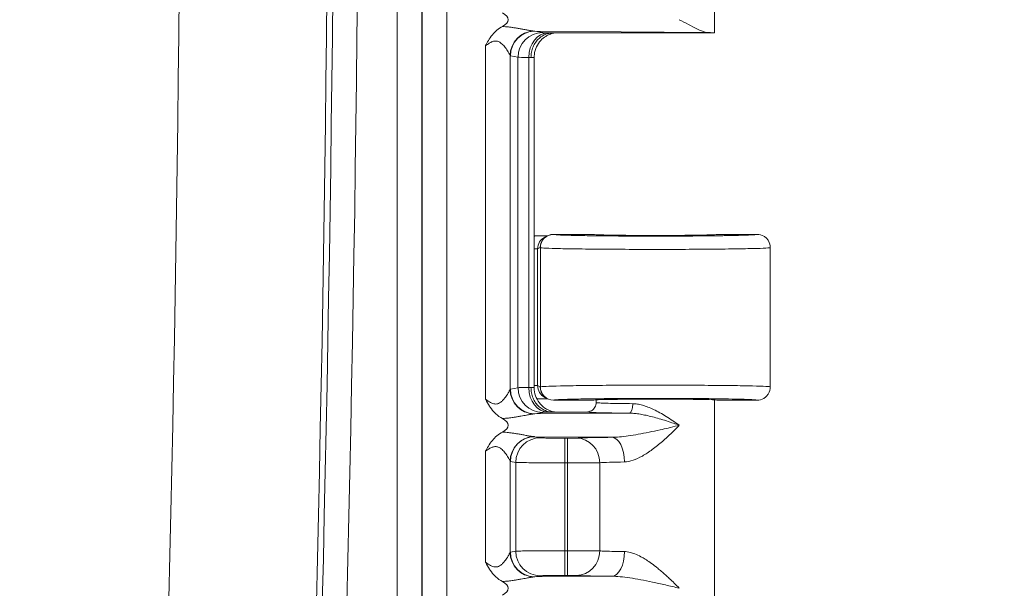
# Model space of a CAD drawing. Header units: inches. Extents: x 0 to 110, y 2 to 70.
# Tile 99 of 129: x 89.71 to 92.31, y 31.35 to 32.85. Entities that reach past the tile are written whole.
import ezdxf

# ---------------------------------------------------------------- set-up
doc = ezdxf.new("R2010")
doc.units = ezdxf.units.IN
doc.header["$LTSCALE"] = 3.25
doc.header["$MEASUREMENT"] = 0
for name, color, linetype, lineweight in [('Dimension (ANSI)', 7, 'Continuous', 9), ('Visible (ANSI)', 7, 'Continuous', 18), ('Visible Narrow (ANSI)', 7, 'Continuous', 5)]:
    doc.layers.add(name, color=color, linetype=linetype, lineweight=lineweight)
doc.styles.add('Note Text (ANSI)', font='arial.ttf')
doc.dimstyles.new('.XXX', dxfattribs={"dimscale": 3.25, "dimtxt": 0.095, "dimasz": 0.125, "dimexe": 0.1875, "dimexo": 0.125, "dimgap": 0.0625, "dimtad": 0, "dimtih": 1, "dimtoh": 1, "dimdec": 3, "dimrnd": 1e-08, "dimzin": 0, "dimdsep": 46, "dimtxsty": 'Note Text (ANSI)', "dimblk": 'Filled-1', "dimcen": 0.09, "dimdle": 0.45, "dimclrd": 256, "dimclre": 256, "dimclrt": 256, "dimadec": 0, "dimazin": 1, "dimtfac": 1.263158, "dimtofl": 0, "dimtmove": 0, "dimatfit": 3, "dimfxl": 1, "dimtolj": 1, "dimtzin": 4, "dimlwd": -1, "dimlwe": -1, "dimarcsym": 0})

# ---------------------------------------------------------------- blocks, each defined once
blk = doc.blocks.new('Filled-1')
at = {"color": 0}
for p, q in [((0, 0), (-1, 0.25)), ((-1, 0.25), (-1, -0.25)), ((-1, 0), (0, 0)), ((-1, -0.25), (0, 0))]:
    blk.add_line(p, q, dxfattribs=at)
at = {"color": 0, "flags": 128}
blk.add_lwpolyline([(-1, -0.25), (0, 0), (-1, 0.25), (-1, -0.25)], dxfattribs=at)
at = {"color": 0}
blk.add_solid([(-1, -0.25), (0, 0), (-1, 0.25), (-1, -0.25)], dxfattribs=at)
blk = doc.blocks.new('*D60')
at = {"layer": 'Defpoints', "color": 0, "transparency": 16777216}
for p in [(89.7069, 41.0811), (93.5097, 41.0811), (89.7069, 27.0561)]:
    blk.add_point(p, dxfattribs=at)
at = {"layer": 'Dimension (ANSI)', "transparency": 16777216}
for p, q in [((90.1132, 41.0811), (94.119, 41.0811)), ((93.5097, 40.6748), (93.5097, 34.4294)), ((93.5097, 27.4623), (93.5097, 33.7077)), ((90.1132, 27.0561), (94.119, 27.0561))]:
    blk.add_line(p, q, dxfattribs=at)
at = {"layer": 'Dimension (ANSI)', "transparency": 16777216, "xscale": 0.40625, "yscale": 0.40625, "zscale": 0.40625}
for p, rotation in [((93.5097, 41.0811), 90), ((93.5097, 27.0561), 270)]:
    blk.add_blockref('Filled-1', p, dxfattribs=dict(at, rotation=rotation))
at = {"layer": 'Dimension (ANSI)', "transparency": 16777216, "insert": (93.0032, 34.2263), "char_height": 0.30875, "attachment_point": 1, "style": 'Note Text (ANSI)'}
blk.add_mtext('\\A1;14.03', dxfattribs=at)

msp = doc.modelspace()

# ---------------------------------------------------------------- linework, layer by layer
at = {"layer": 'Visible (ANSI)'}
for p, q in [((91.5419, 33.3507), (91.5419, 32.8186)), ((91.0354, 32.8286), (91.0354, 32.8286)), ((91.1138, 32.8186), (91.5419, 32.8186)), ((91.0354, 32.8153), (91.0354, 32.8153)), ((91.0354, 32.8148), (91.0354, 32.8148)), ((91.0354, 32.7927), (91.0354, 32.7927)), ((91.0658, 31.8825), (91.0658, 32.7547)), ((91.1011, 32.2836), (91.0943, 32.2802)), ((91.1022, 32.2838), (91.1022, 32.2838)), ((91.2219, 32.2873), (91.1168, 32.2873)), ((91.6544, 32.2873), (91.5494, 32.2873)), ((91.6894, 32.2523), (91.6894, 31.8848)), ((91.0943, 31.857), (91.1011, 31.8535)), ((91.1022, 31.8533), (91.1022, 31.8533)), ((91.1168, 31.8498), (91.2219, 31.8498)), ((91.2294, 31.8507), (91.2294, 31.8436)), ((91.5419, 31.8507), (91.5419, 31.3186)), ((91.5494, 31.8498), (91.6544, 31.8498)), ((91.0086, 31.8041), (91.0086, 31.8041)), ((91.0354, 31.8085), (91.0354, 31.8085)), ((91.2044, 31.8186), (91.1138, 31.8186)), ((91.0354, 31.7586), (91.0354, 31.7586)), ((91.0354, 31.7453), (91.0354, 31.7453)), ((91.0354, 31.7448), (91.0354, 31.7448)), ((91.0354, 31.7308), (91.0354, 31.7308)), ((91.0354, 31.4064), (91.0354, 31.4063)), ((91.0086, 31.3741), (91.0086, 31.3741)), ((91.0354, 31.3785), (91.0354, 31.3785))]:
    msp.add_line(p, q, dxfattribs=at)
for centre, major_axis, ratio, start_param, end_param in [((90.9267, 32.8536), (0.0702, 0), 0.412637, 5.620541, 6.945528), ((91.3857, 32.8186), (-0.1562, 0), 0.017455, 3.133593, 3.630531), ((91.0706, 32.3186), (-0.0345, -0.0069), 0.996044, 1.238569, 1.281992), ((91.1168, 32.2523), (0, 0.035), 0.999239, 0, 1.570796), ((91.1099, 32.2489), (0.0313, 0.0158), 0.998382, 1.414946, 1.415858), ((91.3857, 32.2873), (0.1637, 0), 0.017455, 3.141593, 6.283185), ((91.1168, 31.8848), (0, -0.035), 0.999239, 4.712389, 6.283185), ((91.0706, 31.8186), (-0.0345, 0.0069), 0.996044, 5.903767, 5.903812), ((91.1099, 31.8883), (0.0314, -0.0155), 0.998401, 4.859074, 4.859978), ((91.3857, 31.8498), (0.1637, 0), 0.017455, 0, 3.141593), ((90.9267, 31.7836), (-0.0702, 0), 0.412637, 2.478933, 3.803936), ((90.9267, 31.3536), (0.0702, 0), 0.412637, 5.620497, 6.945528)]:
    msp.add_ellipse(centre, major_axis=major_axis, ratio=ratio, start_param=start_param, end_param=end_param, dxfattribs=at)
for points, knots in [([(91.4491, 32.8536), (91.4649, 32.8457), (91.4821, 32.8362), (91.5054, 32.8248), (91.5163, 32.8201), (91.5236, 32.8199)], [0.0000001, 0.0000001, 0.0000001, 0.0000001, 0.1445086, 0.1445086, 0.2629399, 0.2629399, 0.2629399, 0.2629399]), ([(90.9374, 32.785), (90.9375, 32.7851), (90.9375, 32.7852), (90.9416, 32.7929), (90.9473, 32.8038), (90.9589, 32.818), (90.9628, 32.822), (90.9718, 32.8296), (90.9768, 32.8329), (90.9821, 32.8357)], [-0.0007866, -0.0007866, -0.0007866, -0.0007866, 0, 0, 0.0662962, 0.0662962, 0.0965051, 0.0965051, 0.128425, 0.128425, 0.128425, 0.128425]), ([(91.0573, 32.7536), (91.0573, 32.7585), (91.0578, 32.7634), (91.0587, 32.7681), (91.0597, 32.7729), (91.0611, 32.7775), (91.0629, 32.7819), (91.0648, 32.7862), (91.067, 32.7904), (91.0697, 32.7941), (91.0723, 32.7979), (91.0753, 32.8013), (91.0786, 32.8044), (91.0819, 32.8074), (91.0854, 32.81), (91.0892, 32.8121), (91.093, 32.8142), (91.097, 32.8158), (91.1012, 32.8169), (91.1054, 32.818), (91.1098, 32.8186), (91.1138, 32.8186)], [0, 0, 0, 0, 0.142857, 0.142857, 0.142857, 0.285714, 0.285714, 0.285714, 0.428571, 0.428571, 0.428571, 0.571429, 0.571429, 0.571429, 0.714286, 0.714286, 0.714286, 0.857143, 0.857143, 0.857143, 1, 1, 1, 1]), ([(91.1195, 32.8186), (91.1184, 32.8184), (91.1171, 32.8182), (91.1144, 32.8175), (91.113, 32.8172), (91.1097, 32.8162), (91.1077, 32.8154), (91.1025, 32.8133), (91.0993, 32.8116), (91.0914, 32.8067), (91.087, 32.803), (91.0786, 32.7939), (91.0747, 32.7882), (91.069, 32.7758), (91.067, 32.769), (91.0659, 32.7597), (91.0658, 32.7572), (91.0658, 32.7547)], [0.1316796, 0.1316796, 0.1316796, 0.1316796, 0.1457616, 0.1457616, 0.157821, 0.157821, 0.1745702, 0.1745702, 0.2022536, 0.2022536, 0.2455216, 0.2455216, 0.2969201, 0.2969201, 0.3494626, 0.3494626, 0.3685719, 0.3685719, 0.3685719, 0.3685719]), ([(91.0673, 32.2837), (91.0679, 32.2837), (91.0684, 32.2836), (91.0689, 32.2836), (91.0695, 32.2836), (91.07, 32.2836), (91.0705, 32.2836)], [0, 0, 0, 0, 0.499997, 0.499997, 0.499997, 0.9999939, 0.9999939, 0.9999939, 0.9999939]), ([(91.0705, 32.2836), (91.0738, 32.2836), (91.077, 32.2836), (91.0802, 32.2836), (91.0813, 32.2836), (91.0825, 32.2836), (91.0836, 32.2836), (91.0866, 32.2836), (91.0896, 32.2837), (91.0925, 32.2837), (91.094, 32.2837), (91.0954, 32.2837), (91.0968, 32.2837), (91.0984, 32.2838), (91.0999, 32.2838), (91.1015, 32.2838)], [0, 0, 0, 0, 0.2464646, 0.2464646, 0.2464646, 0.3333333, 0.3333333, 0.3333333, 0.5572123, 0.5572123, 0.5572123, 0.6666667, 0.6666667, 0.6666667, 0.7850238, 0.7850238, 0.7850238, 0.7850238]), ([(91.6544, 32.2873), (91.6605, 32.2873), (91.6666, 32.2857), (91.6719, 32.2826), (91.6746, 32.2811), (91.6771, 32.2792), (91.6792, 32.2771), (91.6813, 32.275), (91.6832, 32.2725), (91.6847, 32.2698), (91.6878, 32.2645), (91.6894, 32.2584), (91.6894, 32.2523)], [0, 0, 0, 0, 0.333333, 0.333333, 0.333333, 0.499913, 0.499913, 0.499913, 0.666667, 0.666667, 0.666667, 1, 1, 1, 1]), ([(91.0573, 31.8836), (91.0573, 31.8788), (91.0578, 31.874), (91.0587, 31.8692), (91.0596, 31.8645), (91.061, 31.8599), (91.0629, 31.8555), (91.0647, 31.8511), (91.067, 31.8469), (91.0696, 31.8431), (91.0723, 31.8393), (91.0753, 31.8358), (91.0786, 31.8327), (91.0819, 31.8297), (91.0856, 31.8271), (91.0894, 31.825), (91.0932, 31.8229), (91.0973, 31.8212), (91.1013, 31.8202), (91.1054, 31.8191), (91.1094, 31.8186), (91.1138, 31.8186)], [0, 0, 0, 0, 0.142857, 0.142857, 0.142857, 0.285714, 0.285714, 0.285714, 0.428571, 0.428571, 0.428571, 0.571429, 0.571429, 0.571429, 0.714286, 0.714286, 0.714286, 0.857143, 0.857143, 0.857143, 1, 1, 1, 1]), ([(91.0658, 31.8825), (91.0658, 31.8754), (91.067, 31.8683), (91.0714, 31.8552), (91.0747, 31.8489), (91.083, 31.8379), (91.0881, 31.833), (91.0965, 31.8272), (91.0994, 31.8255), (91.1051, 31.8227), (91.108, 31.8216), (91.1126, 31.8201), (91.1145, 31.8196), (91.117, 31.819), (91.1178, 31.8189), (91.1188, 31.8187), (91.1191, 31.8186), (91.1195, 31.8186)], [0, 0, 0, 0, 0.0535092, 0.0535092, 0.1061141, 0.1061141, 0.1587022, 0.1587022, 0.1843408, 0.1843408, 0.2079811, 0.2079811, 0.224023, 0.224023, 0.2325131, 0.2325131, 0.2367905, 0.2367905, 0.2367905, 0.2367905]), ([(91.6544, 31.8498), (91.6605, 31.8498), (91.6666, 31.8515), (91.6719, 31.8545), (91.6746, 31.856), (91.6771, 31.858), (91.6792, 31.8601), (91.6813, 31.8622), (91.6832, 31.8647), (91.6847, 31.8673), (91.6878, 31.8726), (91.6894, 31.8787), (91.6894, 31.8848)], [0, 0, 0, 0, 0.333333, 0.333333, 0.333333, 0.499854, 0.499854, 0.499854, 0.666667, 0.666667, 0.666667, 1, 1, 1, 1]), ([(90.9821, 31.8014), (90.9757, 31.8048), (90.9697, 31.809), (90.9643, 31.8139), (90.9637, 31.8145), (90.9631, 31.8151), (90.9625, 31.8157), (90.9578, 31.8203), (90.9536, 31.8254), (90.9497, 31.8311), (90.949, 31.8321), (90.9483, 31.8332), (90.9476, 31.8343), (90.944, 31.8398), (90.9406, 31.8458), (90.9374, 31.8522)], [0, 0, 0, 0, 0.333333, 0.333333, 0.333333, 0.372416, 0.372416, 0.372416, 0.666667, 0.666667, 0.666667, 0.720923, 0.720923, 0.720923, 1, 1, 1, 1]), ([(91.1015, 31.8534), (91.0983, 31.8534), (91.0951, 31.8534), (91.0883, 31.8535), (91.0848, 31.8535), (91.0784, 31.8536), (91.0755, 31.8536), (91.0726, 31.8536)], [-0.08665834, -0.08665834, -0.08665834, -0.08665834, -0.05735807, -0.05735807, -0.02778574, -0.02778574, -0.00522877, -0.00522877, -0.00522877, -0.00522877]), ([(91.2044, 31.8186), (91.2088, 31.8186), (91.2132, 31.8197), (91.2169, 31.8219), (91.2188, 31.823), (91.2206, 31.8244), (91.2221, 31.8259), (91.2236, 31.8274), (91.225, 31.8292), (91.2261, 31.8311), (91.2283, 31.8349), (91.2294, 31.8392), (91.2294, 31.8436)], [0.0000005, 0.0000005, 0.0000005, 0.0000005, 0.3333333, 0.3333333, 0.3333333, 0.499387, 0.499387, 0.499387, 0.6666667, 0.6666667, 0.6666667, 0.9993274, 0.9993274, 0.9993274, 0.9993274]), ([(90.9374, 31.715), (90.9375, 31.7151), (90.9375, 31.7152), (90.9416, 31.723), (90.9473, 31.7338), (90.9589, 31.748), (90.9628, 31.752), (90.9718, 31.7596), (90.9768, 31.7629), (90.9821, 31.7657)], [-0.0007866, -0.0007866, -0.0007866, -0.0007866, 0, 0, 0.0666639, 0.0666639, 0.0970851, 0.0970851, 0.1292286, 0.1292286, 0.1292286, 0.1292286]), ([(90.9821, 31.3714), (90.9757, 31.3748), (90.9697, 31.379), (90.9643, 31.3839), (90.9637, 31.3845), (90.9631, 31.3851), (90.9625, 31.3857), (90.9578, 31.3903), (90.9536, 31.3954), (90.9497, 31.4011), (90.949, 31.4021), (90.9483, 31.4032), (90.9476, 31.4043), (90.944, 31.4098), (90.9406, 31.4158), (90.9374, 31.4222)], [0, 0, 0, 0, 0.333333, 0.333333, 0.333333, 0.372408, 0.372408, 0.372408, 0.666667, 0.666667, 0.666667, 0.720916, 0.720916, 0.720916, 1, 1, 1, 1])]:
    msp.add_open_spline(points, degree=3, knots=knots, dxfattribs=at)
for points in [[(91.0658, 32.7547), (91.0658, 32.7547), (91.0658, 32.7547), (91.0658, 32.7547)], [(91.0658, 31.8825), (91.0658, 31.8825), (91.0658, 31.8825), (91.0658, 31.8825)]]:
    msp.add_open_spline(points, degree=3, dxfattribs=at)
at = {"layer": 'Visible Narrow (ANSI)'}
for p, q in [((90.7038, 40.0481), (90.7038, 28.0891)), ((90.7688, 40.0481), (90.7688, 28.0891)), ((90.7698, 28.0882), (90.7698, 40.049)), ((90.8348, 28.0882), (90.8348, 40.049)), ((91.0677, 32.8235), (91.5236, 32.8199)), ((91.0677, 32.8235), (91.0878, 32.8195)), ((90.9374, 32.785), (90.9374, 31.8522)), ((91.0021, 32.759), (91.0021, 31.8782)), ((91.0029, 32.7585), (91.023, 32.7545)), ((91.023, 32.7545), (91.023, 31.8827)), ((91.0514, 32.7539), (91.0514, 31.8833)), ((91.1171, 32.2872), (91.1168, 32.2873)), ((91.0749, 32.2489), (91.0658, 32.2489)), ((91.0818, 32.2523), (91.0749, 32.2489)), ((91.0749, 31.8883), (91.0749, 32.2489)), ((91.0821, 32.2522), (91.0818, 32.2523)), ((91.0821, 32.2522), (91.0821, 31.885)), ((91.0029, 31.8787), (91.023, 31.8827)), ((91.0749, 31.8883), (91.0658, 31.8883)), ((91.0749, 31.8883), (91.0818, 31.8848)), ((91.0818, 31.8848), (91.0821, 31.885)), ((91.1168, 31.8498), (91.1171, 31.85)), ((91.0677, 31.8137), (91.0878, 31.8177)), ((91.0677, 31.8137), (91.3166, 31.8156)), ((91.0677, 31.7535), (91.2708, 31.7519)), ((91.0677, 31.7535), (91.0819, 31.7506)), ((91.1467, 31.6846), (91.1467, 31.7496)), ((91.1467, 31.7496), (91.1541, 31.7496)), ((91.1541, 31.6846), (91.1541, 31.7496)), ((90.9374, 31.715), (90.9374, 31.4222)), ((91.0021, 31.689), (91.0021, 31.4482)), ((91.0029, 31.6885), (91.0172, 31.6857)), ((91.0172, 31.6857), (91.0172, 31.4515)), ((91.1467, 31.6846), (91.1467, 31.4525)), ((91.1467, 31.6846), (91.1541, 31.6846)), ((91.1541, 31.6846), (91.1541, 31.4525)), ((91.2387, 31.6849), (91.2387, 31.4523)), ((91.0029, 31.4487), (91.0172, 31.4515)), ((91.1467, 31.4525), (91.1541, 31.4525)), ((91.1467, 31.3875), (91.1467, 31.4525)), ((91.1541, 31.3875), (91.1541, 31.4525)), ((91.1467, 31.3875), (91.1541, 31.3875)), ((91.0677, 31.3837), (91.0819, 31.3865)), ((91.0677, 31.3837), (91.2708, 31.3853))]:
    msp.add_line(p, q, dxfattribs=at)
for radius in [112.5149, 112.5304, 112.5954, 112.1249]:
    msp.add_arc((-21.9906, 34.0686), radius, 358.131383, 1.868617, dxfattribs=at)
for centre, major_axis, ratio, start_param, end_param in [((91.0669, 32.759), (0.0468, 0.0451), 0.992151, 0.842131, 2.370478), ((91.0677, 32.7585), (0.0127, 0.0637), 0.996044, 0.197689, 1.766964), ((91.0878, 32.7545), (0.0127, 0.0637), 0.996044, 0.197763, 1.766963), ((91.102, 32.7539), (0.0014, 0.065), 0.777978, 0.027774, 1.587614), ((91.0008, 32.7525), (0.065, 0), 0.03467, 0.516581, 0.67895), ((91.1099, 32.2489), (0.0313, 0.0158), 0.998382, 1.568224, 2.67581), ((91.1171, 32.2522), (0.0156, 0.0313), 0.999239, 0.46383, 2.034018), ((91.1513, 31.8826), (-0.1288, 0), 0.008753, 5.600619, 6.195678), ((91.0878, 31.8827), (0.0127, -0.0637), 0.996044, 4.51622, 6.085475), ((91.0008, 31.8847), (0.065, 0), 0.035039, 5.604244, 5.76668), ((91.102, 31.8833), (0.0014, -0.065), 0.777979, 4.695572, 6.255395), ((91.1099, 31.8883), (0.0314, -0.0155), 0.998401, 3.599147, 4.7067), ((91.1171, 31.885), (0.0156, -0.0313), 0.999239, 4.249165, 5.818974), ((91.0026, 31.8764), (-0.00076, -0.00229), 0.543075, 3.441459, 3.99128), ((91.0669, 31.8782), (-0.0468, 0.0451), 0.992153, 0.771304, 2.29972), ((91.0677, 31.8787), (0.0127, -0.0637), 0.996044, 4.516222, 6.085497), ((91.3166, 31.8406), (-0.0002, -0.025), 0.380987, 0.018874, 1.573522), ((91.0669, 31.689), (0.0468, 0.0451), 0.992151, 0.842131, 2.370478), ((91.0677, 31.6885), (0.0127, 0.0637), 0.996044, 0.197689, 1.766964), ((91.2707, 31.6869), (-0.0007, 0.065), 0.519707, 4.707101, 6.262973), ((91.0819, 31.6857), (0.0127, 0.0637), 0.996044, 0.197737, 1.766966), ((91.1776, 31.6849), (-0.0031, 0.0649), 0.940262, 4.66704, 6.231911), ((91.3857, 31.6836), (-0.1563, 0), 0.024701, 5.258729, 5.936285), ((91.0026, 31.4464), (-0.00076, -0.00229), 0.543075, 3.441459, 3.99128), ((91.0669, 31.4482), (-0.0468, 0.0451), 0.992153, 0.771304, 2.29972), ((91.0677, 31.4487), (0.0127, -0.0637), 0.996044, 4.516222, 6.085497), ((91.0819, 31.4515), (0.0127, -0.0637), 0.996044, 4.516219, 6.085428), ((91.1776, 31.4523), (-0.0031, -0.0649), 0.940262, 0.051276, 1.616146), ((91.2708, 31.4503), (-0.0007, -0.065), 0.519505, 0.020946, 1.576251)]:
    msp.add_ellipse(centre, major_axis=major_axis, ratio=ratio, start_param=start_param, end_param=end_param, dxfattribs=at)
for points in [[(90.9821, 32.8357), (90.9846, 32.8356), (90.9898, 32.8353), (90.9982, 32.8344), (91.0072, 32.8333), (91.0166, 32.8319), (91.0262, 32.8303), (91.0359, 32.8285), (91.0459, 32.8266), (91.056, 32.8248), (91.0619, 32.8239), (91.0647, 32.8237)], [(91.0021, 32.759), (91.0023, 32.7588), (91.0025, 32.7586), (91.0028, 32.7585), (91.0029, 32.7585)], [(91.0658, 32.2818), (91.0663, 32.2824), (91.0668, 32.2831), (91.0673, 32.2837)], [(91.6894, 32.2523), (91.6894, 32.2519), (91.6813, 32.251), (91.6457, 32.2498), (91.5895, 32.2488), (91.5171, 32.248), (91.4343, 32.2476), (91.3477, 32.2476), (91.2641, 32.248), (91.1901, 32.2487), (91.1316, 32.2496), (91.0932, 32.2508), (91.0831, 32.2517), (91.0821, 32.2522)], [(91.0821, 31.885), (91.0831, 31.8854), (91.0932, 31.8863), (91.1316, 31.8875), (91.1901, 31.8885), (91.2641, 31.8892), (91.3477, 31.8896), (91.4343, 31.8895), (91.5171, 31.8891), (91.5895, 31.8884), (91.6457, 31.8874), (91.6813, 31.8862), (91.6894, 31.8853), (91.6894, 31.8848)], [(91.2294, 31.8436), (91.2294, 31.8433), (91.2323, 31.8428), (91.2452, 31.8421), (91.2658, 31.8415), (91.2931, 31.841), (91.3148, 31.8407), (91.3262, 31.8406)], [(90.9821, 31.8014), (90.9877, 31.8017), (90.998, 31.8026), (91.0107, 31.8043), (91.0214, 31.806), (91.0306, 31.8077), (91.0386, 31.8091), (91.0454, 31.8104), (91.0512, 31.8115), (91.0561, 31.8123), (91.0605, 31.813), (91.0633, 31.8134), (91.0647, 31.8135)], [(90.9821, 31.7657), (90.9846, 31.7656), (90.9898, 31.7653), (90.9982, 31.7644), (91.0072, 31.7633), (91.0166, 31.7619), (91.0262, 31.7603), (91.0359, 31.7585), (91.0459, 31.7566), (91.056, 31.7548), (91.0619, 31.7539), (91.0647, 31.7537)], [(91.1776, 31.7499), (91.1834, 31.7502), (91.1981, 31.7507), (91.2301, 31.7514), (91.2563, 31.7517), (91.2708, 31.7519)], [(91.0021, 31.689), (91.0023, 31.6888), (91.0025, 31.6886), (91.0028, 31.6885), (91.0029, 31.6885)], [(91.0172, 31.6857), (91.0183, 31.6855), (91.0244, 31.6853), (91.0442, 31.685), (91.0729, 31.6848), (91.1081, 31.6846), (91.1338, 31.6846), (91.1467, 31.6846)], [(91.0172, 31.4515), (91.0183, 31.4516), (91.0244, 31.4518), (91.0442, 31.4521), (91.0729, 31.4524), (91.1081, 31.4525), (91.1338, 31.4525), (91.1467, 31.4525)], [(91.2387, 31.4523), (91.2428, 31.452), (91.2533, 31.4515), (91.2758, 31.4508), (91.2945, 31.4504), (91.3045, 31.4503)], [(90.9821, 31.3714), (90.9877, 31.3717), (90.998, 31.3726), (91.0107, 31.3743), (91.0214, 31.376), (91.0306, 31.3777), (91.0386, 31.3791), (91.0454, 31.3804), (91.0512, 31.3815), (91.0561, 31.3823), (91.0605, 31.383), (91.0633, 31.3834), (91.0647, 31.3835)], [(91.1776, 31.3873), (91.1834, 31.387), (91.1981, 31.3865), (91.2301, 31.3858), (91.2563, 31.3854), (91.2708, 31.3853)]]:
    msp.add_open_spline(points, degree=3, dxfattribs=at)
for points, knots in [([(91.0647, 32.8237), (91.0652, 32.8236), (91.0657, 32.8236), (91.0662, 32.8235), (91.0667, 32.8235), (91.0672, 32.8235), (91.0677, 32.8235)], [0.0001134, 0.0001134, 0.0001134, 0.0001134, 0.5, 0.5, 0.5, 1, 1, 1, 1]), ([(91.0878, 32.8195), (91.088, 32.8194), (91.0884, 32.8194), (91.0888, 32.8193), (91.0896, 32.8193), (91.0908, 32.8192), (91.0922, 32.8192), (91.0936, 32.8191), (91.0951, 32.819), (91.0969, 32.819), (91.0984, 32.8189), (91.1001, 32.8189), (91.102, 32.8189)], [0, 0, 0, 0, 0.1912749, 0.1912749, 0.1912749, 0.5, 0.5, 0.5, 0.7763274, 0.7763274, 0.7763274, 1, 1, 1, 1]), ([(91.102, 32.8189), (91.1041, 32.8188), (91.1077, 32.8187), (91.1122, 32.8186), (91.1138, 32.8186)], [0, 0, 0, 0, 0.5, 0.9999294, 0.9999294, 0.9999294, 0.9999294]), ([(90.9374, 32.785), (90.9391, 32.7863), (90.9425, 32.7887), (90.947, 32.7917), (90.9511, 32.794), (90.9549, 32.7957), (90.9585, 32.7968), (90.9619, 32.7974), (90.9654, 32.7974), (90.969, 32.7968), (90.9728, 32.7954), (90.9768, 32.793), (90.981, 32.7896), (90.9852, 32.7853), (90.9894, 32.7802), (90.9933, 32.7745), (90.9971, 32.7685), (91.0003, 32.7626), (91.0018, 32.7597), (91.0021, 32.759)], [0, 0, 0, 0, 0.0588235, 0.1176471, 0.1764706, 0.2352941, 0.2941176, 0.3529412, 0.4117647, 0.4705882, 0.5294118, 0.5882353, 0.6470588, 0.7058824, 0.7647059, 0.8235294, 0.8823529, 0.9411765, 0.9999997, 0.9999997, 0.9999997, 0.9999997]), ([(91.023, 32.7545), (91.0241, 32.7544), (91.0302, 32.7542), (91.0433, 32.754), (91.0514, 32.7539)], [0.0000001, 0.0000001, 0.0000001, 0.0000001, 0.5, 0.9999998, 0.9999998, 0.9999998, 0.9999998]), ([(91.0573, 32.7536), (91.0602, 32.7537), (91.0644, 32.7541), (91.0658, 32.7545), (91.0658, 32.7547)], [0, 0, 0, 0, 0.5, 0.967262, 0.967262, 0.967262, 0.967262]), ([(91.6544, 32.2873), (91.6545, 32.2871), (91.6534, 32.2868), (91.6497, 32.2864), (91.6472, 32.2862), (91.6395, 32.2858), (91.6338, 32.2855), (91.6226, 32.2851), (91.6179, 32.285), (91.6032, 32.2845), (91.592, 32.2843), (91.5744, 32.284), (91.5692, 32.2839), (91.5486, 32.2836), (91.5318, 32.2834), (91.5095, 32.2832), (91.5051, 32.2831), (91.4802, 32.2829), (91.4585, 32.2828), (91.4336, 32.2827), (91.4309, 32.2827), (91.4037, 32.2826), (91.3786, 32.2826), (91.3535, 32.2827), (91.353, 32.2827), (91.3274, 32.2827), (91.3027, 32.2828), (91.2778, 32.283), (91.2762, 32.283), (91.2531, 32.2832), (91.233, 32.2834), (91.2117, 32.2837), (91.2086, 32.2838), (91.1898, 32.2841), (91.1757, 32.2844), (91.1602, 32.2848), (91.1568, 32.2849), (91.144, 32.2852), (91.1362, 32.2855), (91.1276, 32.286), (91.1253, 32.2861), (91.1198, 32.2866), (91.1177, 32.2869), (91.1171, 32.2872)], [0, 0, 0, 0, 0.04854, 0.04854, 0.090909, 0.090909, 0.147971, 0.147971, 0.181818, 0.181818, 0.246869, 0.246869, 0.272727, 0.272727, 0.345864, 0.345864, 0.363636, 0.363636, 0.444869, 0.444869, 0.454545, 0.454545, 0.543838, 0.543838, 0.545455, 0.545455, 0.636364, 0.636364, 0.642813, 0.642813, 0.727273, 0.727273, 0.741774, 0.741774, 0.818182, 0.818182, 0.840631, 0.840631, 0.909091, 0.909091, 0.940055, 0.940055, 1, 1, 1, 1]), ([(91.0658, 31.8825), (91.0658, 31.8827), (91.0651, 31.8828), (91.0638, 31.883), (91.0637, 31.883), (91.0637, 31.883), (91.0637, 31.883), (91.0622, 31.8832), (91.0601, 31.8834), (91.0573, 31.8836)], [0.031876, 0.031876, 0.031876, 0.031876, 0.5, 0.5, 0.5, 0.5153356, 0.5153356, 0.5153356, 1, 1, 1, 1]), ([(90.9374, 31.8522), (90.9421, 31.8487), (90.9464, 31.8457), (90.9505, 31.8435), (90.9545, 31.8414), (90.9585, 31.8401), (90.9621, 31.8398), (90.9657, 31.8395), (90.9689, 31.8402), (90.9717, 31.8414), (90.9746, 31.8426), (90.977, 31.8444), (90.9792, 31.8462), (90.9814, 31.848), (90.9833, 31.8499), (90.9851, 31.8519), (90.9868, 31.8538), (90.9883, 31.8557), (90.9897, 31.8575), (90.991, 31.8594), (90.9922, 31.8611), (90.9933, 31.8627), (90.9944, 31.8644), (90.9954, 31.8659), (90.9962, 31.8673), (90.9971, 31.8687), (90.9978, 31.87), (90.9984, 31.8711), (90.9991, 31.8723), (90.9996, 31.8733), (91.0001, 31.8742), (91.0006, 31.875), (91.001, 31.8758), (91.0013, 31.8765), (91.0017, 31.8772), (91.0019, 31.8778), (91.0021, 31.8782)], [0, 0, 0, 0, 0.0833333, 0.0833333, 0.0833333, 0.1666667, 0.1666667, 0.1666667, 0.25, 0.25, 0.25, 0.3333333, 0.3333333, 0.3333333, 0.4166667, 0.4166667, 0.4166667, 0.5, 0.5, 0.5, 0.5833333, 0.5833333, 0.5833333, 0.6666667, 0.6666667, 0.6666667, 0.75, 0.75, 0.75, 0.8333333, 0.8333333, 0.8333333, 0.9166667, 0.9166667, 0.9166667, 0.9999998, 0.9999998, 0.9999998, 0.9999998]), ([(91.1171, 31.85), (91.1177, 31.8503), (91.1198, 31.8506), (91.1253, 31.851), (91.1275, 31.8512), (91.1361, 31.8516), (91.144, 31.8519), (91.1568, 31.8523), (91.1602, 31.8524), (91.1757, 31.8528), (91.1898, 31.8531), (91.2086, 31.8534), (91.2117, 31.8534), (91.233, 31.8537), (91.2531, 31.8539), (91.2761, 31.8541), (91.2778, 31.8541), (91.3028, 31.8543), (91.3274, 31.8544), (91.353, 31.8545), (91.3534, 31.8545), (91.3786, 31.8545), (91.4037, 31.8545), (91.4309, 31.8545), (91.4336, 31.8545), (91.4584, 31.8544), (91.4802, 31.8542), (91.5051, 31.854), (91.5095, 31.854), (91.5318, 31.8538), (91.5486, 31.8536), (91.5692, 31.8533), (91.5744, 31.8532), (91.592, 31.8529), (91.6032, 31.8526), (91.6179, 31.8522), (91.6225, 31.8521), (91.6337, 31.8517), (91.6395, 31.8514), (91.6472, 31.8509), (91.6497, 31.8507), (91.6534, 31.8503), (91.6545, 31.8501), (91.6544, 31.8498)], [0, 0, 0, 0, 0.059826, 0.059826, 0.090909, 0.090909, 0.159284, 0.159284, 0.181818, 0.181818, 0.258129, 0.258129, 0.272727, 0.272727, 0.357091, 0.357091, 0.363636, 0.363636, 0.454545, 0.454545, 0.456068, 0.456068, 0.545455, 0.545455, 0.555039, 0.555039, 0.636364, 0.636364, 0.654046, 0.654046, 0.727273, 0.727273, 0.753042, 0.753042, 0.818182, 0.818182, 0.851942, 0.851942, 0.909091, 0.909091, 0.951373, 0.951373, 1, 1, 1, 1]), ([(91.3262, 31.8406), (91.33, 31.8406), (91.3341, 31.8402), (91.3384, 31.8396), (91.3426, 31.8389), (91.3471, 31.8379), (91.3517, 31.8366), (91.3563, 31.8353), (91.3611, 31.8336), (91.366, 31.8317), (91.371, 31.8298), (91.3761, 31.8276), (91.3813, 31.8251), (91.3866, 31.8226), (91.392, 31.8198), (91.3976, 31.8167), (91.4031, 31.8137), (91.4089, 31.8103), (91.4147, 31.8067), (91.4205, 31.8031), (91.4263, 31.7993), (91.4321, 31.7954), (91.4379, 31.7916), (91.4435, 31.7876), (91.4491, 31.7836)], [0.0000005, 0.0000005, 0.0000005, 0.0000005, 0.125, 0.125, 0.125, 0.25, 0.25, 0.25, 0.375, 0.375, 0.375, 0.5, 0.5, 0.5, 0.625, 0.625, 0.625, 0.75, 0.75, 0.75, 0.875, 0.875, 0.875, 1, 1, 1, 1]), ([(91.0647, 31.8135), (91.0652, 31.8135), (91.0662, 31.8136), (91.0672, 31.8137), (91.0677, 31.8137)], [0.0000519, 0.0000519, 0.0000519, 0.0000519, 0.5, 1, 1, 1, 1]), ([(91.0878, 31.8177), (91.0879, 31.8177), (91.088, 31.8177), (91.0882, 31.8178), (91.0887, 31.8178), (91.0893, 31.8179), (91.0901, 31.8179), (91.091, 31.818), (91.0921, 31.818), (91.0934, 31.8181), (91.0939, 31.8181), (91.0944, 31.8181), (91.0949, 31.8181), (91.0969, 31.8182), (91.0992, 31.8182), (91.102, 31.8183)], [0.0000003, 0.0000003, 0.0000003, 0.0000003, 0.1045314, 0.1045314, 0.1045314, 0.3333333, 0.3333333, 0.3333333, 0.5785846, 0.5785846, 0.5785846, 0.6666667, 0.6666667, 0.6666667, 1, 1, 1, 1]), ([(91.102, 31.8183), (91.1042, 31.8183), (91.108, 31.8184), (91.1123, 31.8185), (91.1138, 31.8186)], [0, 0, 0, 0, 0.5, 0.999921, 0.999921, 0.999921, 0.999921]), ([(91.2044, 31.8186), (91.2044, 31.8183), (91.2076, 31.8178), (91.2224, 31.8171), (91.2463, 31.8165), (91.2782, 31.816), (91.3031, 31.8157), (91.3166, 31.8156)], [0, 0, 0, 0, 0.2, 0.4, 0.6, 0.8, 0.9999989, 0.9999989, 0.9999989, 0.9999989]), ([(91.3166, 31.8156), (91.3205, 31.8156), (91.3246, 31.8154), (91.3289, 31.8151), (91.3332, 31.8147), (91.3377, 31.8141), (91.3425, 31.8134), (91.3473, 31.8127), (91.3522, 31.8118), (91.3574, 31.8107), (91.3626, 31.8097), (91.368, 31.8084), (91.3737, 31.807), (91.3793, 31.8056), (91.3851, 31.8041), (91.3912, 31.8023), (91.3973, 31.8006), (91.4036, 31.7987), (91.41, 31.7967), (91.4165, 31.7947), (91.4231, 31.7925), (91.4296, 31.7903), (91.435, 31.7885), (91.4403, 31.7867), (91.4456, 31.7848), (91.4468, 31.7844), (91.448, 31.784), (91.4491, 31.7836)], [0, 0, 0, 0, 0.125, 0.125, 0.125, 0.25, 0.25, 0.25, 0.375, 0.375, 0.375, 0.5, 0.5, 0.5, 0.625, 0.625, 0.625, 0.75, 0.75, 0.75, 0.875, 0.875, 0.875, 0.977202, 0.977202, 0.977202, 1, 1, 1, 1]), ([(91.2708, 31.7519), (91.277, 31.7519), (91.2837, 31.7522), (91.291, 31.7528), (91.2983, 31.7535), (91.3061, 31.7544), (91.3144, 31.7556), (91.3227, 31.7567), (91.3315, 31.7581), (91.3406, 31.7598), (91.3498, 31.7614), (91.3593, 31.7633), (91.369, 31.7653), (91.3787, 31.7673), (91.3886, 31.7694), (91.3982, 31.7716), (91.4054, 31.7732), (91.4125, 31.7748), (91.4192, 31.7764), (91.4214, 31.7769), (91.4236, 31.7774), (91.4258, 31.7779), (91.4343, 31.78), (91.442, 31.7818), (91.4491, 31.7836)], [0.0000141, 0.0000141, 0.0000141, 0.0000141, 0.1428571, 0.1428571, 0.1428571, 0.2857143, 0.2857143, 0.2857143, 0.4285714, 0.4285714, 0.4285714, 0.5714286, 0.5714286, 0.5714286, 0.7142857, 0.7142857, 0.7142857, 0.8213419, 0.8213419, 0.8213419, 0.8571429, 0.8571429, 0.8571429, 1, 1, 1, 1]), ([(91.3045, 31.6869), (91.3115, 31.687), (91.3264, 31.69), (91.3512, 31.7015), (91.3775, 31.7189), (91.4048, 31.7409), (91.4302, 31.7644), (91.4432, 31.7775), (91.4491, 31.7836)], [0.0000486, 0.0000486, 0.0000486, 0.0000486, 0.1666667, 0.3333333, 0.5, 0.6666667, 0.8333333, 1, 1, 1, 1]), ([(91.0647, 31.7537), (91.0652, 31.7536), (91.0657, 31.7536), (91.0662, 31.7535), (91.0667, 31.7535), (91.0672, 31.7535), (91.0677, 31.7535)], [0.0001134, 0.0001134, 0.0001134, 0.0001134, 0.5, 0.5, 0.5, 1, 1, 1, 1]), ([(90.9374, 31.715), (90.9391, 31.7163), (90.9425, 31.7187), (90.947, 31.7217), (90.9511, 31.724), (90.9549, 31.7257), (90.9585, 31.7268), (90.9619, 31.7274), (90.9654, 31.7274), (90.969, 31.7268), (90.9728, 31.7254), (90.9768, 31.723), (90.981, 31.7196), (90.9852, 31.7153), (90.9894, 31.7102), (90.9933, 31.7045), (90.9971, 31.6985), (91.0003, 31.6926), (91.0018, 31.6897), (91.0021, 31.689)], [0, 0, 0, 0, 0.0588235, 0.1176471, 0.1764706, 0.2352941, 0.2941176, 0.3529412, 0.4117647, 0.4705882, 0.5294118, 0.5882353, 0.6470588, 0.7058824, 0.7647059, 0.8235294, 0.8823529, 0.9411765, 0.9999997, 0.9999997, 0.9999997, 0.9999997]), ([(91.0819, 31.7506), (91.0821, 31.7506), (91.0824, 31.7506), (91.0827, 31.7505), (91.0835, 31.7505), (91.0847, 31.7504), (91.0864, 31.7503), (91.0873, 31.7503), (91.0884, 31.7502), (91.0896, 31.7502), (91.0915, 31.7501), (91.0937, 31.7501), (91.0962, 31.75), (91.0981, 31.75), (91.1001, 31.7499), (91.1023, 31.7499), (91.1048, 31.7499), (91.1075, 31.7498), (91.1104, 31.7498), (91.1133, 31.7498), (91.1164, 31.7497), (91.1195, 31.7497), (91.1222, 31.7497), (91.125, 31.7497), (91.1277, 31.7497), (91.1316, 31.7496), (91.1355, 31.7496), (91.1395, 31.7496), (91.1419, 31.7496), (91.1442, 31.7496), (91.1467, 31.7496)], [0.0000002, 0.0000002, 0.0000002, 0.0000002, 0.061268, 0.061268, 0.061268, 0.2, 0.2, 0.2, 0.2782956, 0.2782956, 0.2782956, 0.4, 0.4, 0.4, 0.4935527, 0.4935527, 0.4935527, 0.6, 0.6, 0.6, 0.7087411, 0.7087411, 0.7087411, 0.8, 0.8, 0.8, 0.9259486, 0.9259486, 0.9259486, 1, 1, 1, 1]), ([(91.1541, 31.7496), (91.1545, 31.7496), (91.1548, 31.7496), (91.1552, 31.7496), (91.1574, 31.7496), (91.1596, 31.7496), (91.1617, 31.7496), (91.1625, 31.7496), (91.1633, 31.7496), (91.1641, 31.7496), (91.1657, 31.7497), (91.1671, 31.7497), (91.1685, 31.7497), (91.1697, 31.7497), (91.1708, 31.7497), (91.1718, 31.7497), (91.1726, 31.7497), (91.1733, 31.7498), (91.174, 31.7498), (91.1752, 31.7498), (91.1762, 31.7498), (91.177, 31.7499), (91.1772, 31.7499), (91.1774, 31.7499), (91.1776, 31.7499)], [0.0000003, 0.0000003, 0.0000003, 0.0000003, 0.0330973, 0.0330973, 0.0330973, 0.25, 0.25, 0.25, 0.3372236, 0.3372236, 0.3372236, 0.5, 0.5, 0.5, 0.6397703, 0.6397703, 0.6397703, 0.75, 0.75, 0.75, 0.9447869, 0.9447869, 0.9447869, 1, 1, 1, 1]), ([(91.1541, 31.6846), (91.1633, 31.6846), (91.1816, 31.6846), (91.2066, 31.6847), (91.2267, 31.6848), (91.2356, 31.6849), (91.2387, 31.6849)], [0, 0, 0, 0, 0.25, 0.5, 0.75, 0.9999975, 0.9999975, 0.9999975, 0.9999975]), ([(90.9374, 31.4222), (90.9421, 31.4187), (90.9464, 31.4157), (90.9505, 31.4135), (90.9545, 31.4114), (90.9585, 31.4101), (90.9621, 31.4098), (90.9657, 31.4095), (90.9689, 31.4102), (90.9717, 31.4114), (90.9746, 31.4126), (90.977, 31.4144), (90.9792, 31.4162), (90.9814, 31.418), (90.9833, 31.4199), (90.9851, 31.4219), (90.9868, 31.4238), (90.9883, 31.4257), (90.9897, 31.4275), (90.991, 31.4294), (90.9922, 31.4311), (90.9933, 31.4327), (90.9944, 31.4344), (90.9954, 31.4359), (90.9962, 31.4373), (90.9971, 31.4387), (90.9978, 31.44), (90.9984, 31.4411), (90.9991, 31.4423), (90.9996, 31.4433), (91.0001, 31.4442), (91.0006, 31.445), (91.001, 31.4458), (91.0013, 31.4465), (91.0017, 31.4472), (91.0019, 31.4478), (91.0021, 31.4482)], [0, 0, 0, 0, 0.0833333, 0.0833333, 0.0833333, 0.1666667, 0.1666667, 0.1666667, 0.25, 0.25, 0.25, 0.3333333, 0.3333333, 0.3333333, 0.4166667, 0.4166667, 0.4166667, 0.5, 0.5, 0.5, 0.5833333, 0.5833333, 0.5833333, 0.6666667, 0.6666667, 0.6666667, 0.75, 0.75, 0.75, 0.8333333, 0.8333333, 0.8333333, 0.9166667, 0.9166667, 0.9166667, 0.9999998, 0.9999998, 0.9999998, 0.9999998]), ([(91.1541, 31.4525), (91.1633, 31.4525), (91.1816, 31.4525), (91.2066, 31.4525), (91.2267, 31.4524), (91.2356, 31.4523), (91.2387, 31.4523)], [0, 0, 0, 0, 0.25, 0.5, 0.75, 0.9999953, 0.9999953, 0.9999953, 0.9999953]), ([(91.3045, 31.4503), (91.3053, 31.4503), (91.3061, 31.4502), (91.3069, 31.4502), (91.3127, 31.4498), (91.3188, 31.4486), (91.3251, 31.4465), (91.3273, 31.4458), (91.3295, 31.445), (91.3318, 31.4442), (91.337, 31.4421), (91.3423, 31.4396), (91.3477, 31.4367), (91.3515, 31.4347), (91.3552, 31.4325), (91.359, 31.4302), (91.3632, 31.4276), (91.3674, 31.4248), (91.3717, 31.4218), (91.377, 31.4181), (91.3824, 31.414), (91.3879, 31.4098), (91.3908, 31.4075), (91.3937, 31.4051), (91.3967, 31.4026), (91.4037, 31.3968), (91.4108, 31.3906), (91.418, 31.384), (91.4195, 31.3826), (91.4211, 31.3812), (91.4226, 31.3797), (91.4314, 31.3715), (91.4402, 31.3628), (91.4491, 31.3536)], [0.0000051, 0.0000051, 0.0000051, 0.0000051, 0.0205795, 0.0205795, 0.0205795, 0.1666667, 0.1666667, 0.1666667, 0.2168155, 0.2168155, 0.2168155, 0.3333333, 0.3333333, 0.3333333, 0.412642, 0.412642, 0.412642, 0.5, 0.5, 0.5, 0.6083856, 0.6083856, 0.6083856, 0.6666667, 0.6666667, 0.6666667, 0.80416, 0.80416, 0.80416, 0.8333333, 0.8333333, 0.8333333, 1, 1, 1, 1]), ([(91.0819, 31.3865), (91.0822, 31.3866), (91.0825, 31.3866), (91.083, 31.3866), (91.0838, 31.3867), (91.0849, 31.3868), (91.0864, 31.3868), (91.0877, 31.3869), (91.0892, 31.3869), (91.0909, 31.387), (91.0925, 31.387), (91.0942, 31.3871), (91.0961, 31.3871), (91.0988, 31.3872), (91.1018, 31.3872), (91.105, 31.3873), (91.1067, 31.3873), (91.1085, 31.3873), (91.1103, 31.3874), (91.1145, 31.3874), (91.119, 31.3874), (91.1237, 31.3875), (91.125, 31.3875), (91.1263, 31.3875), (91.1276, 31.3875), (91.1332, 31.3875), (91.139, 31.3875), (91.145, 31.3875), (91.1456, 31.3875), (91.1461, 31.3875), (91.1467, 31.3875)], [0.0000003, 0.0000003, 0.0000003, 0.0000003, 0.0786405, 0.0786405, 0.0786405, 0.2, 0.2, 0.2, 0.3061283, 0.3061283, 0.3061283, 0.4, 0.4, 0.4, 0.5316009, 0.5316009, 0.5316009, 0.6, 0.6, 0.6, 0.7569927, 0.7569927, 0.7569927, 0.8, 0.8, 0.8, 0.9830421, 0.9830421, 0.9830421, 1, 1, 1, 1]), ([(91.1541, 31.3875), (91.1548, 31.3875), (91.1555, 31.3875), (91.1562, 31.3875), (91.158, 31.3875), (91.1598, 31.3875), (91.1616, 31.3875), (91.163, 31.3875), (91.1643, 31.3875), (91.1656, 31.3875), (91.1666, 31.3875), (91.1675, 31.3875), (91.1684, 31.3875), (91.1703, 31.3875), (91.1719, 31.3874), (91.1733, 31.3874), (91.1735, 31.3874), (91.1737, 31.3874), (91.1739, 31.3874), (91.1755, 31.3873), (91.1767, 31.3873), (91.1776, 31.3873)], [0.0000006, 0.0000006, 0.0000006, 0.0000006, 0.0666415, 0.0666415, 0.0666415, 0.25, 0.25, 0.25, 0.3938472, 0.3938472, 0.3938472, 0.5, 0.5, 0.5, 0.7176969, 0.7176969, 0.7176969, 0.75, 0.75, 0.75, 1, 1, 1, 1]), ([(91.0647, 31.3835), (91.0652, 31.3835), (91.0662, 31.3836), (91.0672, 31.3837), (91.0677, 31.3837)], [0.0000519, 0.0000519, 0.0000519, 0.0000519, 0.5, 1, 1, 1, 1]), ([(91.2708, 31.3853), (91.2775, 31.3853), (91.2922, 31.3845), (91.3181, 31.3813), (91.3468, 31.3764), (91.3781, 31.3701), (91.4121, 31.3625), (91.4365, 31.3567), (91.4491, 31.3536)], [0.0000233, 0.0000233, 0.0000233, 0.0000233, 0.1666667, 0.3333333, 0.5, 0.6666667, 0.8333333, 1, 1, 1, 1])]:
    msp.add_open_spline(points, degree=3, knots=knots, dxfattribs=at)

# ---------------------------------------------------------------- dimensions: what is measured, and where the dimension line sits
at = {"layer": 'Dimension (ANSI)'}
dim = msp.add_linear_dim(base=(93.5096533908, 41.0810786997), p1=(89.7069426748, 27.0560786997), p2=(89.7069426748, 41.0810786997), angle=90, dimstyle='.XXX', override={"dimgap": 0.0625, "dimdec": 2, "dimtol": 0, "dimlim": 0, "dimtp": 0, "dimtm": 0, "dimtdec": 2, "dimatfit": 1}, dxfattribs=at)
dim.commit()
dim.dimension.update_dxf_attribs({"geometry": '*D60', "text_midpoint": (93.5096533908, 34.0685786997), "dimtype": 160})

doc.saveas('drawing.dxf')
